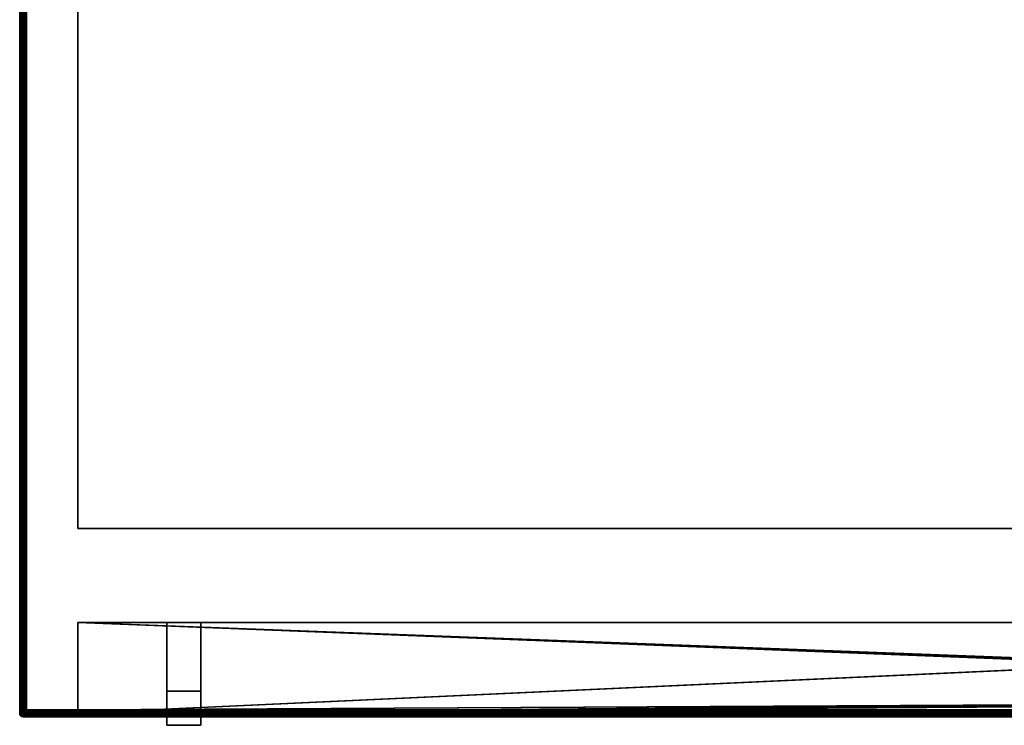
# Model space of a CAD drawing. Header units: millimetres. Extents: x -16 to 1200, y -425 to 10.
# Tile 1 of 6: x 0 to 288, y -402 to -196. Entities that reach past the tile are written whole.
import ezdxf

# ---------------------------------------------------------------- set-up
doc = ezdxf.new("R2010")
doc.units = ezdxf.units.MM
doc.header["$MEASUREMENT"] = 0
for name, color, linetype, lineweight in [('0 Misc', 7, 'Continuous', 35), ('10 Raster Images', 7, 'Continuous', 35), ('5 Hatches', 7, 'Continuous', 35)]:
    doc.layers.add(name, color=color, linetype=linetype, lineweight=lineweight)

msp = doc.modelspace()

# ---------------------------------------------------------------- linework, layer by layer
at = {"layer": '0 Misc', "color": 160, "linetype": 'Continuous', "lineweight": 25}
for p, q in [((0, -399, 824.5), (0, -1, 824.5)), ((0, -1, 844.5), (0, -399, 844.5)), ((1, -399, 845.5), (1, -1, 845.5)), ((1, -2, 823.5), (1, -398, 823.5)), ((1, -398, 101), (1, -2, 101)), ((2, -2, 100), (2, -398, 100)), ((17, -345, 116), (17, -20.5, 116)), ((17, -345, 823.5), (17, -20.5, 823.5)), ((17, -345, 116), (1183, -345, 116)), ((17, -345, 823.5), (17, -345, 116)), ((1183, -345, 823.5), (17, -345, 823.5)), ((17, -372.5, 823.5), (591, -372.5, 823.5)), ((17, -399, 823.5), (17, -372.5, 823.5)), ((17, -372.5, 116), (17, -372.5, 823.5)), ((17, -398, 116), (17, -372.5, 116)), ((591, -372.5, 116), (17, -372.5, 116)), ((17, -399, 823.5), (591, -372.5, 823.5)), ((17, -372.5, 823.5), (17, -398.99, 115.16)), ((17, -372.5, 823.5), (17, -398.89, 115.45)), ((17, -372.5, 823.5), (17, -398.71, 115.71)), ((17, -372.5, 823.5), (17, -398.45, 115.89)), ((17, -372.5, 823.5), (17, -398.16, 115.99)), ((17, -372.5, 823.5), (17, -398, 116)), ((17, -372.5, 116), (591, -372.5, 823.5)), ((17, -372.5, 116), (53, -372.5, 236.5)), ((17, -372.5, 823.5), (43, -372.5, 236.5)), ((43, -372.5, 236.5), (17, -372.5, 116)), ((17, -372.5, 823.5), (43, -372.5, 246.5)), ((17, -372.5, 823.5), (43, -372.5, 364.5)), ((17, -372.5, 823.5), (43, -372.5, 374.5)), ((17, -372.5, 116), (592, -395, 116)), ((17, -372.5, 116), (591.84, -394.99, 116)), ((17, -372.5, 116), (591.55, -394.89, 116)), ((17, -372.5, 116), (591.29, -394.71, 116)), ((17, -372.5, 116), (591.11, -394.45, 116)), ((17, -372.5, 116), (591.01, -394.16, 116)), ((17, -372.5, 116), (591, -394, 116)), ((53, -372.5, 364.5), (43, -372.5, 364.5)), ((43, -372.5, 374.5), (53, -372.5, 374.5)), ((43, -372.5, 364.5), (43, -372.5, 374.5)), ((43, -372.5, 246.5), (53, -372.5, 246.5)), ((43, -372.5, 236.5), (43, -372.5, 246.5)), ((53, -372.5, 236.5), (43, -372.5, 236.5)), ((43, -372.5, 246.5), (43, -392.5, 246.5)), ((43, -392.5, 364.5), (43, -372.5, 364.5)), ((43, -372.5, 374.5), (43, -402.5, 374.5)), ((43, -402.5, 236.5), (43, -372.5, 236.5)), ((43, -372.5, 246.5), (591, -372.5, 823.5)), ((43, -372.5, 246.5), (53, -372.5, 364.5)), ((43, -372.5, 374.5), (591, -372.5, 823.5)), ((43, -372.5, 364.5), (43, -372.5, 246.5)), ((43, -392.5, 364.5), (43, -372.5, 374.5)), ((43, -372.5, 236.5), (43, -392.5, 246.5)), ((53, -372.5, 374.5), (53, -372.5, 364.5)), ((53, -372.5, 246.5), (53, -372.5, 236.5)), ((53, -402.5, 236.5), (53, -372.5, 236.5)), ((53, -372.5, 374.5), (53, -402.5, 374.5)), ((53, -392.5, 364.5), (53, -372.5, 364.5)), ((53, -372.5, 246.5), (53, -392.5, 246.5)), ((53, -372.5, 236.5), (591, -372.5, 823.5)), ((53, -372.5, 246.5), (591, -372.5, 823.5)), ((53, -372.5, 364.5), (591, -372.5, 823.5)), ((53, -372.5, 374.5), (591, -372.5, 823.5)), ((53, -392.5, 246.5), (53, -372.5, 236.5)), ((53, -372.5, 374.5), (53, -392.5, 364.5)), ((17, -399, 823.5), (591, -394, 823.5)), ((17, -399, 823.5), (591.01, -394.16, 823.5)), ((17, -399, 823.5), (591.11, -394.45, 823.5)), ((43, -392.5, 246.5), (43, -392.5, 364.5)), ((43, -392.5, 246.5), (53, -392.5, 246.5)), ((43, -392.5, 364.5), (53, -392.5, 364.5)), ((43, -402.5, 236.5), (43, -392.5, 364.5)), ((43, -392.5, 364.5), (43, -402.5, 374.5)), ((43, -392.5, 246.5), (43, -402.5, 236.5)), ((53, -392.5, 246.5), (53, -392.5, 364.5)), ((53, -402.5, 236.5), (53, -392.5, 246.5)), ((53, -392.5, 364.5), (53, -402.5, 374.5)), ((53, -392.5, 364.5), (53, -402.5, 236.5)), ((17, -399, 823.5), (591.29, -394.71, 823.5)), ((17, -399, 823.5), (591.55, -394.89, 823.5)), ((17, -399, 823.5), (591.84, -394.99, 823.5)), ((17, -399, 823.5), (592, -395, 823.5)), ((592, -395, 116), (17, -398, 116)), ((0, -399, 844.5), (0, -399, 824.5)), ((1, -398, 823.5), (1, -398, 101)), ((1199, -399, 845.5), (1, -399, 845.5)), ((1199, -400, 824.5), (1, -400, 824.5)), ((1, -400, 824.5), (1, -400, 844.5)), ((1, -400, 844.5), (1199, -400, 844.5)), ((2, -398, 100), (1198, -398, 100)), ((2, -399, 823.5), (17, -399, 823.5)), ((1198, -399, 101), (2, -399, 101)), ((2, -399, 101), (2, -399, 823.5)), ((2, -399, 101), (1184, -399, 115)), ((2, -399, 823.5), (17, -399, 115)), ((17, -399, 115), (2, -399, 101)), ((1183, -398, 116), (17, -398, 116)), ((17, -399, 823.5), (17, -398.99, 115.16)), ((17, -399, 823.5), (1184, -399, 823.5)), ((17, -399, 823.5), (17, -399, 115)), ((17, -399, 115), (1184, -399, 115)), ((43, -402.5, 374.5), (43, -402.5, 236.5)), ((43, -402.5, 374.5), (53, -402.5, 374.5)), ((43, -402.5, 236.5), (53, -402.5, 236.5)), ((53, -402.5, 374.5), (53, -402.5, 236.5))]:
    msp.add_line(p, q, dxfattribs=at).dxf.unprotected_set("ltscale", 0)
at = {"layer": '0 Misc', "color": 160, "linetype": 'Continuous', "lineweight": 25, "extrusion": (0, 1, 0)}
for centre, start, end in [((-1, 844.5, -399), 0, 90), ((-1, 824.5, -399), 270, 0), ((-2, 101, -398), 270, 0)]:
    msp.add_arc(centre, 1, start, end, dxfattribs=at).dxf.unprotected_set("ltscale", 0)
at = {"layer": '0 Misc', "color": 160, "linetype": 'Continuous', "lineweight": 25, "extrusion": (0, 0, -1)}
msp.add_arc((-1, -399, -844.5), 1, 270, 0, dxfattribs=at).dxf.unprotected_set("ltscale", 0)
at = {"layer": '0 Misc', "color": 160, "linetype": 'Continuous', "lineweight": 25}
for centre in [(1, -399, 824.5), (2, -398, 101)]:
    msp.add_arc(centre, 1, 180, 270, dxfattribs=at).dxf.unprotected_set("ltscale", 0)
at = {"layer": '0 Misc', "color": 160, "linetype": 'Continuous', "lineweight": 25, "extrusion": (-0.654654, 0.755929, 0)}
msp.add_arc((260.45, 824.5, -302.27), 1.41, 246.6308, 270, dxfattribs=at).dxf.unprotected_set("ltscale", 0)
at = {"layer": '0 Misc', "color": 160, "linetype": 'Continuous', "lineweight": 25, "extrusion": (1, 0, 0)}
for centre, start, end in [((-399, 844.5, 1), 90, 180), ((-399, 824.5, 1), 180, 270), ((-398, 101, 2), 180, 270), ((-398, 115, 17), 90, 180)]:
    msp.add_arc(centre, 1, start, end, dxfattribs=at).dxf.unprotected_set("ltscale", 0)
at = {"layer": '0 Misc', "color": 7, "lineweight": 25}
for points, invisible_edges in [([(0, -1, 824.5), (0.08, -399, 824.12), (0, -399, 824.5)], 1), ([(0, -1, 824.5), (0.08, -1, 824.12), (0.08, -399, 824.12)], 12), ([(0, -1, 844.5), (0.08, -399, 844.88), (0.08, -1, 844.88)], 1), ([(0, -1, 844.5), (0, -399, 844.5), (0.08, -399, 844.88)], 12), ([(0, -399, 824.5), (0, -1, 844.5), (0, -1, 824.5)], 1), ([(0, -399, 824.5), (0, -399, 844.5), (0, -1, 844.5)], 12), ([(0.08, -1, 824.12), (0.29, -399, 823.79), (0.08, -399, 824.12)], 1), ([(0.08, -1, 824.12), (0.29, -1, 823.79), (0.29, -399, 823.79)], 12), ([(0.29, -399, 845.21), (0.08, -1, 844.88), (0.08, -399, 844.88)], 1), ([(0.29, -399, 845.21), (0.29, -1, 845.21), (0.08, -1, 844.88)], 12), ([(0.29, -1, 823.79), (0.62, -399, 823.58), (0.29, -399, 823.79)], 1), ([(0.29, -1, 823.79), (0.62, -1, 823.58), (0.62, -399, 823.58)], 12), ([(0.62, -399, 845.42), (0.29, -1, 845.21), (0.29, -399, 845.21)], 1), ([(0.62, -399, 845.42), (0.62, -1, 845.42), (0.29, -1, 845.21)], 12), ([(0.62, -399, 823.58), (0.62, -1, 823.58), (1, -2, 823.5)], 1), ([(1, -399, 845.5), (0.62, -1, 845.42), (0.62, -399, 845.42)], 1), ([(1, -399, 845.5), (1, -1, 845.5), (0.62, -1, 845.42)], 12), ([(0.62, -399, 823.58), (1, -2, 823.5), (1, -398, 823.5)], 1), ([(1, -399, 845.5), (1199, -1, 845.5), (1, -1, 845.5)], 1), ([(1, -399, 845.5), (1199, -399, 845.5), (1199, -1, 845.5)], 12), ([(1, -398, 101), (1.08, -2, 100.62), (1.08, -398, 100.62)], 1), ([(1, -398, 101), (1, -2, 101), (1.08, -2, 100.62)], 12), ([(1.29, -2, 100.29), (1.08, -398, 100.62), (1.08, -2, 100.62)], 1), ([(1.29, -2, 100.29), (1.29, -398, 100.29), (1.08, -398, 100.62)], 12), ([(1.62, -2, 100.08), (1.29, -398, 100.29), (1.29, -2, 100.29)], 1), ([(1.62, -2, 100.08), (1.62, -398, 100.08), (1.29, -398, 100.29)], 12), ([(2, -2, 100), (1.62, -398, 100.08), (1.62, -2, 100.08)], 1), ([(2, -2, 100), (2, -398, 100), (1.62, -398, 100.08)], 12), ([(2, -2, 100), (1198, -398, 100), (2, -398, 100)], 1), ([(2, -2, 100), (1198, -2, 100), (1198, -398, 100)], 12), ([(1183, -345, 116), (17, -20.5, 116), (17, -345, 116)], 1), ([(1183, -345, 116), (1183, -20.5, 116), (17, -20.5, 116)], 12), ([(17, -345, 116), (17, -20.5, 823.5), (17, -345, 823.5)], 1), ([(17, -345, 116), (17, -20.5, 116), (17, -20.5, 823.5)], 12), ([(17, -345, 823.5), (1183, -20.5, 823.5), (1183, -345, 823.5)], 1), ([(17, -345, 823.5), (17, -20.5, 823.5), (1183, -20.5, 823.5)], 12), ([(17, -345, 823.5), (1183, -345, 116), (17, -345, 116)], 1), ([(17, -345, 823.5), (1183, -345, 823.5), (1183, -345, 116)], 12), ([(43, -392.5, 364.5), (53, -392.5, 246.5), (43, -392.5, 246.5)], 1), ([(43, -392.5, 364.5), (53, -392.5, 364.5), (53, -392.5, 246.5)], 12), ([(0, -399, 844.5), (0.08, -399.38, 824.5), (0.08, -399.38, 844.5)], 1), ([(0, -399, 844.5), (0, -399, 824.5), (0.08, -399.38, 824.5)], 12), ([(0.1, -399.21, 844.87), (0.02, -399.05, 844.68), (0.02, -399.18, 844.55)], 12), ([(0.1, -399.37, 824.29), (0.02, -399.05, 824.32), (0.1, -399.21, 824.13)], 1), ([(0.1, -399.37, 824.29), (0.02, -399.18, 824.45), (0.02, -399.05, 824.32)], 12), ([(0.1, -399.21, 844.87), (0.02, -399.18, 844.55), (0.1, -399.37, 844.71)], 1), ([(0.08, -399.38, 844.5), (0.29, -399.71, 824.5), (0.29, -399.71, 844.5)], 1), ([(0.08, -399.38, 844.5), (0.08, -399.38, 824.5), (0.29, -399.71, 824.5)], 12), ([(0.1, -399.21, 844.87), (0.28, -399.13, 845.18), (0.13, -399.01, 845)], 1), ([(0.24, -399.35, 823.96), (0.1, -399.21, 824.13), (0.13, -399.01, 824)], 12), ([(0.1, -399.21, 844.87), (0.24, -399.35, 845.04), (0.28, -399.13, 845.18)], 12), ([(0.24, -399.35, 845.04), (0.1, -399.21, 844.87), (0.1, -399.37, 844.71)], 12), ([(0.24, -399.54, 824.15), (0.1, -399.21, 824.13), (0.24, -399.35, 823.96)], 1), ([(0.24, -399.54, 824.15), (0.1, -399.37, 824.29), (0.1, -399.21, 824.13)], 12), ([(0.24, -399.35, 845.04), (0.1, -399.37, 844.71), (0.24, -399.54, 844.85)], 1), ([(0.24, -399.54, 844.85), (0.1, -399.37, 844.71), (0.13, -399.5, 844.51)], 12), ([(0.1, -399.37, 824.29), (0.28, -399.68, 824.37), (0.13, -399.5, 824.49)], 1), ([(0.1, -399.37, 824.29), (0.24, -399.54, 824.15), (0.28, -399.68, 824.37)], 12), ([(0.24, -399.35, 823.96), (0.13, -399.01, 824), (0.28, -399.13, 823.82)], 1), ([(0.24, -399.54, 844.85), (0.13, -399.5, 844.51), (0.28, -399.68, 844.63)], 1), ([(0.24, -399.35, 845.04), (0.47, -399.25, 845.31), (0.28, -399.13, 845.18)], 1), ([(0.43, -399.48, 823.83), (0.24, -399.35, 823.96), (0.28, -399.13, 823.82)], 12), ([(0.24, -399.35, 845.04), (0.43, -399.48, 845.17), (0.47, -399.25, 845.31)], 12), ([(0.43, -399.48, 845.17), (0.24, -399.35, 845.04), (0.24, -399.54, 844.85)], 12), ([(0.43, -399.67, 824.02), (0.24, -399.35, 823.96), (0.43, -399.48, 823.83)], 1), ([(0.43, -399.67, 824.02), (0.24, -399.54, 824.15), (0.24, -399.35, 823.96)], 12), ([(0.43, -399.48, 845.17), (0.24, -399.54, 844.85), (0.43, -399.67, 844.98)], 1), ([(0.43, -399.67, 844.98), (0.24, -399.54, 844.85), (0.28, -399.68, 844.63)], 12), ([(0.24, -399.54, 824.15), (0.47, -399.81, 824.25), (0.28, -399.68, 824.37)], 1), ([(0.24, -399.54, 824.15), (0.43, -399.67, 824.02), (0.47, -399.81, 824.25)], 12), ([(0.43, -399.48, 823.83), (0.28, -399.13, 823.82), (0.47, -399.25, 823.69)], 1), ([(0.43, -399.67, 844.98), (0.28, -399.68, 844.63), (0.47, -399.81, 844.75)], 1), ([(0.29, -399.71, 844.5), (0.62, -399.92, 824.5), (0.62, -399.92, 844.5)], 1), ([(0.29, -399.71, 844.5), (0.29, -399.71, 824.5), (0.62, -399.92, 824.5)], 12), ([(0.7, -399.35, 845.39), (0.47, -399.25, 845.31), (0.43, -399.48, 845.17)], 12), ([(0.47, -399.25, 823.69), (0.66, -399.57, 823.75), (0.43, -399.48, 823.83)], 1), ([(0.7, -399.35, 845.39), (0.43, -399.48, 845.17), (0.66, -399.57, 845.25)], 1), ([(0.66, -399.57, 845.25), (0.43, -399.48, 845.17), (0.43, -399.67, 844.98)], 12), ([(0.66, -399.75, 823.93), (0.43, -399.48, 823.83), (0.66, -399.57, 823.75)], 1), ([(0.66, -399.75, 823.93), (0.43, -399.67, 824.02), (0.43, -399.48, 823.83)], 12), ([(0.66, -399.57, 845.25), (0.43, -399.67, 844.98), (0.66, -399.75, 845.07)], 1), ([(0.47, -399.81, 844.75), (0.66, -399.75, 845.07), (0.43, -399.67, 844.98)], 1), ([(0.7, -399.89, 824.16), (0.43, -399.67, 824.02), (0.66, -399.75, 823.93)], 1), ([(0.7, -399.89, 824.16), (0.47, -399.81, 824.25), (0.43, -399.67, 824.02)], 12), ([(0.47, -399.25, 845.31), (0.78, -399.11, 845.47), (0.55, -399, 845.39)], 1), ([(0.7, -399.35, 823.61), (0.47, -399.25, 823.69), (0.55, -399, 823.61)], 12), ([(0.47, -399.25, 845.31), (0.7, -399.35, 845.39), (0.78, -399.11, 845.47)], 12), ([(0.47, -399.25, 823.69), (0.7, -399.35, 823.61), (0.66, -399.57, 823.75)], 12), ([(0.47, -399.81, 844.75), (0.7, -399.89, 844.84), (0.66, -399.75, 845.07)], 12), ([(0.7, -399.89, 844.84), (0.47, -399.81, 844.75), (0.55, -399.89, 844.5)], 12), ([(0.47, -399.81, 824.25), (0.78, -399.97, 824.39), (0.55, -399.89, 824.5)], 1), ([(0.47, -399.81, 824.25), (0.7, -399.89, 824.16), (0.78, -399.97, 824.39)], 12), ([(0.7, -399.35, 823.61), (0.55, -399, 823.61), (0.78, -399.11, 823.53)], 1), ([(0.7, -399.89, 844.84), (0.55, -399.89, 844.5), (0.78, -399.97, 844.61)], 1), ([(1, -400, 824.5), (0.62, -399.92, 844.5), (0.62, -399.92, 824.5)], 1), ([(1, -400, 824.5), (1, -400, 844.5), (0.62, -399.92, 844.5)], 12), ([(0.95, -399.42, 845.41), (0.7, -399.35, 845.39), (0.66, -399.57, 845.25)], 12), ([(0.91, -399.62, 823.72), (0.66, -399.57, 823.75), (0.7, -399.35, 823.61)], 12), ([(0.95, -399.42, 845.41), (0.66, -399.57, 845.25), (0.91, -399.62, 845.28)], 1), ([(0.91, -399.62, 845.28), (0.66, -399.57, 845.25), (0.66, -399.75, 845.07)], 12), ([(0.91, -399.78, 823.88), (0.66, -399.57, 823.75), (0.91, -399.62, 823.72)], 1), ([(0.91, -399.78, 823.88), (0.66, -399.75, 823.93), (0.66, -399.57, 823.75)], 12), ([(0.91, -399.62, 845.28), (0.66, -399.75, 845.07), (0.91, -399.78, 845.12)], 1), ([(0.91, -399.78, 845.12), (0.66, -399.75, 845.07), (0.7, -399.89, 844.84)], 12), ([(0.95, -399.91, 824.08), (0.66, -399.75, 823.93), (0.91, -399.78, 823.88)], 1), ([(0.95, -399.91, 824.08), (0.7, -399.89, 824.16), (0.66, -399.75, 823.93)], 12), ([(0.91, -399.62, 823.72), (0.7, -399.35, 823.61), (0.95, -399.42, 823.59)], 1), ([(0.91, -399.78, 845.12), (0.7, -399.89, 844.84), (0.95, -399.91, 844.92)], 1), ([(1, -399.38, 823.58), (1198, -399, 823.5), (1199, -399.38, 823.58)], 12), ([(1, -399.38, 823.58), (1184, -399, 823.5), (1198, -399, 823.5)], 12), ([(1, -399.38, 823.58), (2, -399, 823.5), (17, -399, 823.5)], 12), ([(1, -399.38, 823.58), (1, -399, 823.5), (2, -399, 823.5)], 12), ([(1199, -399, 845.5), (1, -399.38, 845.42), (1199, -399.38, 845.42)], 1), ([(1199, -399, 845.5), (1, -399, 845.5), (1, -399.38, 845.42)], 12), ([(1, -399.71, 823.79), (1199, -399.38, 823.58), (1199, -399.71, 823.79)], 1), ([(1, -399.71, 823.79), (1, -399.38, 823.58), (1199, -399.38, 823.58)], 12), ([(1199, -399.38, 845.42), (1, -399.71, 845.21), (1199, -399.71, 845.21)], 1), ([(1199, -399.38, 845.42), (1, -399.38, 845.42), (1, -399.71, 845.21)], 12), ([(1, -399.92, 824.12), (1199, -399.71, 823.79), (1199, -399.92, 824.12)], 1), ([(1, -399.92, 824.12), (1, -399.71, 823.79), (1199, -399.71, 823.79)], 12), ([(1199, -399.71, 845.21), (1, -399.92, 844.88), (1199, -399.92, 844.88)], 1), ([(1199, -399.71, 845.21), (1, -399.71, 845.21), (1, -399.92, 844.88)], 12), ([(1, -400, 824.5), (1199, -399.92, 824.12), (1199, -400, 824.5)], 1), ([(1, -400, 824.5), (1, -399.92, 824.12), (1199, -399.92, 824.12)], 12), ([(1, -400, 844.5), (1199, -399.92, 844.88), (1, -399.92, 844.88)], 1), ([(1, -400, 844.5), (1199, -400, 844.5), (1199, -399.92, 844.88)], 12), ([(1199, -400, 824.5), (1, -400, 844.5), (1, -400, 824.5)], 1), ([(1199, -400, 824.5), (1199, -400, 844.5), (1, -400, 844.5)], 12), ([(1.19, -398.25, 100.47), (1.03, -398.11, 100.78), (1.11, -398, 100.55)], 1), ([(1.19, -398.25, 100.47), (1.11, -398.35, 100.7), (1.03, -398.11, 100.78)], 12), ([(1.09, -398.42, 100.95), (1.11, -398.35, 100.7), (1.25, -398.57, 100.66)], 12), ([(1.09, -398.42, 100.95), (1.25, -398.57, 100.66), (1.22, -398.62, 100.91)], 1), ([(1.19, -398.25, 100.47), (1.25, -398.57, 100.66), (1.11, -398.35, 100.7)], 1), ([(1.46, -398.35, 100.24), (1.19, -398.25, 100.47), (1.32, -398.13, 100.28)], 1), ([(1.19, -398.25, 100.47), (1.33, -398.48, 100.43), (1.25, -398.57, 100.66)], 12), ([(1.46, -398.35, 100.24), (1.33, -398.48, 100.43), (1.19, -398.25, 100.47)], 12), ([(1.43, -398.75, 100.66), (1.22, -398.62, 100.91), (1.25, -398.57, 100.66)], 1), ([(1.43, -398.75, 100.66), (1.38, -398.78, 100.91), (1.22, -398.62, 100.91)], 12), ([(1.43, -398.75, 100.66), (1.25, -398.57, 100.66), (1.33, -398.48, 100.43)], 12), ([(1.63, -398.21, 100.1), (1.32, -398.13, 100.28), (1.5, -398.01, 100.13)], 1), ([(1.63, -398.21, 100.1), (1.46, -398.35, 100.24), (1.32, -398.13, 100.28)], 12), ([(1.46, -398.35, 100.24), (1.52, -398.67, 100.43), (1.33, -398.48, 100.43)], 1), ([(1.43, -398.75, 100.66), (1.33, -398.48, 100.43), (1.52, -398.67, 100.43)], 1), ([(1.38, -398.78, 100.91), (1.43, -398.75, 100.66), (1.65, -398.89, 100.7)], 12), ([(1.38, -398.78, 100.91), (1.65, -398.89, 100.7), (1.58, -398.91, 100.95)], 1), ([(1.75, -398.81, 100.47), (1.43, -398.75, 100.66), (1.52, -398.67, 100.43)], 1), ([(1.75, -398.81, 100.47), (1.65, -398.89, 100.7), (1.43, -398.75, 100.66)], 12), ([(1.63, -398.21, 100.1), (1.65, -398.54, 100.24), (1.46, -398.35, 100.24)], 1), ([(1.46, -398.35, 100.24), (1.65, -398.54, 100.24), (1.52, -398.67, 100.43)], 12), ([(1.87, -398.68, 100.28), (1.52, -398.67, 100.43), (1.65, -398.54, 100.24)], 1), ([(1.87, -398.68, 100.28), (1.75, -398.81, 100.47), (1.52, -398.67, 100.43)], 12), ([(1.63, -398.21, 100.1), (1.82, -398.05, 100.02), (1.95, -398.18, 100.02)], 12), ([(1.63, -398.21, 100.1), (1.95, -398.18, 100.02), (1.79, -398.37, 100.1)], 1), ([(1.63, -398.21, 100.1), (1.79, -398.37, 100.1), (1.65, -398.54, 100.24)], 12), ([(1.99, -398.5, 100.13), (1.65, -398.54, 100.24), (1.79, -398.37, 100.1)], 1), ([(1.99, -398.5, 100.13), (1.87, -398.68, 100.28), (1.65, -398.54, 100.24)], 12), ([(1.65, -398.89, 100.7), (1.75, -398.81, 100.47), (2, -398.89, 100.55)], 12), ([(1.65, -398.89, 100.7), (2, -398.89, 100.55), (1.89, -398.97, 100.78)], 1), ([(2, -398, 100), (1198, -398.38, 100.08), (2, -398.38, 100.08)], 1), ([(2, -398, 100), (1198, -398, 100), (1198, -398.38, 100.08)], 12), ([(1198, -398.71, 100.29), (2, -398.38, 100.08), (1198, -398.38, 100.08)], 1), ([(1198, -398.71, 100.29), (2, -398.71, 100.29), (2, -398.38, 100.08)], 12), ([(1198, -398.92, 100.62), (2, -398.71, 100.29), (1198, -398.71, 100.29)], 1), ([(1198, -398.92, 100.62), (2, -398.92, 100.62), (2, -398.71, 100.29)], 12), ([(1198, -399, 101), (2, -398.92, 100.62), (1198, -398.92, 100.62)], 1), ([(1198, -399, 101), (2, -399, 101), (2, -398.92, 100.62)], 12), ([(1183.29, -398.71, 115.71), (17, -398.92, 115.38), (1183.62, -398.92, 115.38)], 2), ([(1183.29, -398.71, 115.71), (17, -398.71, 115.71), (17, -398.92, 115.38)], 12), ([(17, -399, 115), (1183.62, -398.92, 115.38), (17, -398.92, 115.38)], 1), ([(17, -399, 115), (1184, -399, 115), (1183.62, -398.92, 115.38)], 1)]:
    msp.add_3dface(points, dxfattribs=dict(at, invisible_edges=invisible_edges))
for points in [[(591, -372.5, 823.5), (17, -399, 823.5), (17, -372.5, 823.5)], [(17, -399, 823.5), (591, -372.5, 823.5), (591, -394, 823.5)], [(17, -399, 823.5), (17, -398.99, 115.16), (17, -372.5, 823.5)], [(17, -372.5, 823.5), (17, -398.99, 115.16), (17, -398.89, 115.45)], [(17, -372.5, 823.5), (17, -398.89, 115.45), (17, -398.71, 115.71)], [(17, -372.5, 823.5), (17, -398.71, 115.71), (17, -398.45, 115.89)], [(17, -372.5, 823.5), (17, -398.45, 115.89), (17, -398.16, 115.99)], [(17, -372.5, 823.5), (17, -398.16, 115.99), (17, -398, 116)], [(17, -372.5, 823.5), (17, -398, 116), (17, -372.5, 116)], [(17, -398, 116), (592, -395, 116), (17, -372.5, 116)], [(17, -372.5, 116), (592, -395, 116), (591.84, -394.99, 116)], [(17, -372.5, 116), (591.84, -394.99, 116), (591.55, -394.89, 116)], [(17, -372.5, 116), (591.55, -394.89, 116), (591.29, -394.71, 116)], [(17, -372.5, 116), (591.29, -394.71, 116), (591.11, -394.45, 116)], [(17, -372.5, 116), (591.11, -394.45, 116), (591.01, -394.16, 116)], [(17, -372.5, 116), (591.01, -394.16, 116), (591, -394, 116)], [(591, -372.5, 116), (17, -372.5, 116), (591, -394, 116)], [(17, -399, 823.5), (591, -394, 823.5), (591.01, -394.16, 823.5)], [(17, -399, 823.5), (591.01, -394.16, 823.5), (591.11, -394.45, 823.5)], [(17, -399, 823.5), (591.11, -394.45, 823.5), (591.29, -394.71, 823.5)], [(17, -399, 823.5), (591.29, -394.71, 823.5), (591.55, -394.89, 823.5)], [(17, -399, 823.5), (591.55, -394.89, 823.5), (591.84, -394.99, 823.5)], [(17, -399, 823.5), (591.84, -394.99, 823.5), (592, -395, 823.5)], [(17, -399, 823.5), (592, -395, 823.5), (1184, -399, 823.5)], [(592, -395, 116), (17, -398, 116), (1183, -398, 116)], [(0.02, -399.05, 844.68), (0.08, -399, 844.88), (0, -399, 844.5)], [(0.02, -399.18, 844.55), (0.02, -399.05, 844.68), (0, -399, 844.5)], [(0.02, -399.18, 844.55), (0, -399, 844.5), (0.08, -399.38, 844.5)], [(0.02, -399.18, 824.45), (0.08, -399.38, 824.5), (0, -399, 824.5)], [(0.02, -399.05, 824.32), (0.02, -399.18, 824.45), (0, -399, 824.5)], [(0.02, -399.05, 824.32), (0, -399, 824.5), (0.08, -399, 824.12)], [(0.1, -399.21, 844.87), (0.08, -399, 844.88), (0.02, -399.05, 844.68)], [(0.08, -399, 824.12), (0.1, -399.21, 824.13), (0.02, -399.05, 824.32)], [(0.08, -399.38, 844.5), (0.1, -399.37, 844.71), (0.02, -399.18, 844.55)], [(0.1, -399.37, 824.29), (0.08, -399.38, 824.5), (0.02, -399.18, 824.45)], [(0.08, -399, 844.88), (0.13, -399.01, 845), (0.29, -399, 845.21)], [(0.08, -399, 844.88), (0.1, -399.21, 844.87), (0.13, -399.01, 845)], [(0.29, -399, 823.79), (0.13, -399.01, 824), (0.08, -399, 824.12)], [(0.1, -399.21, 824.13), (0.08, -399, 824.12), (0.13, -399.01, 824)], [(0.1, -399.37, 844.71), (0.08, -399.38, 844.5), (0.13, -399.5, 844.51)], [(0.08, -399.38, 824.5), (0.1, -399.37, 824.29), (0.13, -399.5, 824.49)], [(0.29, -399.71, 844.5), (0.13, -399.5, 844.51), (0.08, -399.38, 844.5)], [(0.08, -399.38, 824.5), (0.13, -399.5, 824.49), (0.29, -399.71, 824.5)], [(0.29, -399, 845.21), (0.13, -399.01, 845), (0.28, -399.13, 845.18)], [(0.29, -399, 823.79), (0.28, -399.13, 823.82), (0.13, -399.01, 824)], [(0.29, -399.71, 844.5), (0.28, -399.68, 844.63), (0.13, -399.5, 844.51)], [(0.29, -399.71, 824.5), (0.13, -399.5, 824.49), (0.28, -399.68, 824.37)], [(0.29, -399, 845.21), (0.28, -399.13, 845.18), (0.47, -399.25, 845.31)], [(0.47, -399.25, 823.69), (0.28, -399.13, 823.82), (0.29, -399, 823.79)], [(0.47, -399.81, 844.75), (0.28, -399.68, 844.63), (0.29, -399.71, 844.5)], [(0.29, -399.71, 824.5), (0.28, -399.68, 824.37), (0.47, -399.81, 824.25)], [(0.29, -399, 845.21), (0.55, -399, 845.39), (0.62, -399, 845.42)], [(0.29, -399, 845.21), (0.47, -399.25, 845.31), (0.55, -399, 845.39)], [(0.29, -399, 823.79), (0.55, -399, 823.61), (0.47, -399.25, 823.69)], [(0.29, -399, 823.79), (0.62, -399, 823.58), (0.55, -399, 823.61)], [(0.29, -399.71, 844.5), (0.55, -399.89, 844.5), (0.47, -399.81, 844.75)], [(0.29, -399.71, 844.5), (0.62, -399.92, 844.5), (0.55, -399.89, 844.5)], [(0.29, -399.71, 824.5), (0.55, -399.89, 824.5), (0.62, -399.92, 824.5)], [(0.29, -399.71, 824.5), (0.47, -399.81, 824.25), (0.55, -399.89, 824.5)], [(0.62, -399, 845.42), (0.55, -399, 845.39), (0.78, -399.11, 845.47)], [(0.55, -399, 823.61), (0.62, -399, 823.58), (0.78, -399.11, 823.53)], [(0.55, -399.89, 844.5), (0.62, -399.92, 844.5), (0.78, -399.97, 844.61)], [(0.62, -399.92, 824.5), (0.55, -399.89, 824.5), (0.78, -399.97, 824.39)], [(1, -398, 823.5), (1, -399, 823.5), (0.62, -399, 823.58)], [(0.62, -399, 845.42), (0.78, -399.11, 845.47), (1, -399, 845.5)], [(0.78, -399.11, 823.53), (0.62, -399, 823.58), (1, -399, 823.5)], [(0.78, -399.97, 844.61), (0.62, -399.92, 844.5), (1, -400, 844.5)], [(0.62, -399.92, 824.5), (0.78, -399.97, 824.39), (1, -400, 824.5)], [(0.78, -399.11, 845.47), (0.7, -399.35, 845.39), (0.95, -399.42, 845.41)], [(1, -399.38, 823.58), (0.7, -399.35, 823.61), (0.78, -399.11, 823.53)], [(0.7, -399.35, 823.61), (1, -399.38, 823.58), (0.95, -399.42, 823.59)], [(0.7, -399.89, 844.84), (1, -399.92, 844.88), (0.95, -399.91, 844.92)], [(1, -399.92, 844.88), (0.7, -399.89, 844.84), (0.78, -399.97, 844.61)], [(0.78, -399.97, 824.39), (0.7, -399.89, 824.16), (0.95, -399.91, 824.08)], [(0.95, -399.42, 845.41), (1, -399, 845.5), (0.78, -399.11, 845.47)], [(1, -399.38, 823.58), (0.78, -399.11, 823.53), (1, -399, 823.5)], [(0.95, -399.91, 824.08), (1, -400, 824.5), (0.78, -399.97, 824.39)], [(1, -399.92, 844.88), (0.78, -399.97, 844.61), (1, -400, 844.5)], [(1, -399.38, 845.42), (0.91, -399.62, 845.28), (1, -399.71, 845.21)], [(0.95, -399.42, 845.41), (0.91, -399.62, 845.28), (1, -399.38, 845.42)], [(0.95, -399.42, 823.59), (1, -399.71, 823.79), (0.91, -399.62, 823.72)], [(0.91, -399.62, 845.28), (0.91, -399.78, 845.12), (1, -399.71, 845.21)], [(0.91, -399.78, 823.88), (0.91, -399.62, 823.72), (1, -399.71, 823.79)], [(0.95, -399.91, 844.92), (1, -399.71, 845.21), (0.91, -399.78, 845.12)], [(1, -399.92, 824.12), (0.91, -399.78, 823.88), (1, -399.71, 823.79)], [(0.95, -399.91, 824.08), (0.91, -399.78, 823.88), (1, -399.92, 824.12)], [(1, -399, 845.5), (0.95, -399.42, 845.41), (1, -399.38, 845.42)], [(0.95, -399.42, 823.59), (1, -399.38, 823.58), (1, -399.71, 823.79)], [(0.95, -399.91, 844.92), (1, -399.92, 844.88), (1, -399.71, 845.21)], [(1, -400, 824.5), (0.95, -399.91, 824.08), (1, -399.92, 824.12)], [(1.02, -398.19, 823.5), (1, -399, 823.5), (1, -398, 823.5)], [(1, -398, 101), (1.08, -398.38, 101), (1.02, -398.19, 823.5)], [(1, -398, 823.5), (1, -398, 101), (1.02, -398.19, 823.5)], [(1, -398, 101), (1.03, -398.11, 100.78), (1.08, -398.38, 101)], [(1, -398, 101), (1.08, -398, 100.62), (1.03, -398.11, 100.78)], [(1.02, -398.19, 823.5), (1.08, -398.38, 823.5), (1, -399, 823.5)], [(1, -399, 823.5), (1.08, -398.38, 823.5), (1.15, -398.85, 823.51)], [(1, -399, 823.5), (1.15, -398.85, 823.51), (1.62, -398.92, 823.5)], [(1, -399, 823.5), (1.62, -398.92, 823.5), (1.81, -398.98, 823.5)], [(1, -399, 823.5), (1.81, -398.98, 823.5), (2, -399, 823.5)], [(17, -399, 823.5), (1184, -399, 823.5), (1, -399.38, 823.58)], [(1.08, -398.38, 101), (1.08, -398.38, 823.5), (1.02, -398.19, 823.5)], [(1.03, -398.11, 100.78), (1.08, -398, 100.62), (1.11, -398, 100.55)], [(1.09, -398.42, 100.95), (1.03, -398.11, 100.78), (1.11, -398.35, 100.7)], [(1.03, -398.11, 100.78), (1.09, -398.42, 100.95), (1.08, -398.38, 101)], [(1.11, -398, 100.55), (1.08, -398, 100.62), (1.29, -398, 100.29)], [(1.15, -398.85, 823.51), (1.08, -398.38, 823.5), (1.17, -398.56, 823.51)], [(1.17, -398.56, 823.51), (1.08, -398.38, 823.5), (1.08, -398.38, 101)], [(1.17, -398.56, 823.51), (1.08, -398.38, 101), (1.29, -398.71, 101)], [(1.22, -398.62, 100.91), (1.08, -398.38, 101), (1.09, -398.42, 100.95)], [(1.22, -398.62, 100.91), (1.29, -398.71, 101), (1.08, -398.38, 101)], [(1.19, -398.25, 100.47), (1.11, -398, 100.55), (1.29, -398, 100.29)], [(1.29, -398.71, 823.54), (1.15, -398.85, 823.51), (1.17, -398.56, 823.51)], [(1.44, -398.83, 823.51), (1.15, -398.85, 823.51), (1.29, -398.71, 823.54)], [(1.62, -398.92, 823.5), (1.15, -398.85, 823.51), (1.44, -398.83, 823.51)], [(1.29, -398.71, 823.54), (1.17, -398.56, 823.51), (1.29, -398.71, 101)], [(1.19, -398.25, 100.47), (1.29, -398, 100.29), (1.32, -398.13, 100.28)], [(1.38, -398.78, 100.91), (1.29, -398.71, 101), (1.22, -398.62, 100.91)], [(1.5, -398.01, 100.13), (1.32, -398.13, 100.28), (1.29, -398, 100.29)], [(1.62, -398, 100.08), (1.5, -398.01, 100.13), (1.29, -398, 100.29)], [(1.29, -398.71, 101), (1.44, -398.83, 823.51), (1.29, -398.71, 823.54)], [(1.29, -398.71, 101), (1.62, -398.92, 101), (1.44, -398.83, 823.51)], [(1.58, -398.91, 100.95), (1.62, -398.92, 101), (1.29, -398.71, 101)], [(1.38, -398.78, 100.91), (1.58, -398.91, 100.95), (1.29, -398.71, 101)], [(1.44, -398.83, 823.51), (1.62, -398.92, 101), (1.62, -398.92, 823.5)], [(1.62, -398, 100.08), (1.63, -398.21, 100.1), (1.5, -398.01, 100.13)], [(1.58, -398.91, 100.95), (1.65, -398.89, 100.7), (1.62, -398.92, 101)], [(1.82, -398.05, 100.02), (1.63, -398.21, 100.1), (1.62, -398, 100.08)], [(1.62, -398, 100.08), (2, -398, 100), (1.82, -398.05, 100.02)], [(1.62, -398.92, 101), (1.65, -398.89, 100.7), (1.89, -398.97, 100.78)], [(1.62, -398.92, 823.5), (1.62, -398.92, 101), (1.81, -398.98, 823.5)], [(1.81, -398.98, 823.5), (1.62, -398.92, 101), (2, -399, 101)], [(1.62, -398.92, 101), (1.89, -398.97, 100.78), (2, -399, 101)], [(2, -398.71, 100.29), (1.75, -398.81, 100.47), (1.87, -398.68, 100.28)], [(1.75, -398.81, 100.47), (2, -398.71, 100.29), (2, -398.89, 100.55)], [(1.79, -398.37, 100.1), (1.95, -398.18, 100.02), (2, -398.38, 100.08)], [(1.79, -398.37, 100.1), (2, -398.38, 100.08), (1.99, -398.5, 100.13)], [(2, -399, 823.5), (1.81, -398.98, 823.5), (2, -399, 101)], [(1.82, -398.05, 100.02), (2, -398, 100), (1.95, -398.18, 100.02)], [(1.99, -398.5, 100.13), (2, -398.71, 100.29), (1.87, -398.68, 100.28)], [(2, -398.89, 100.55), (2, -398.92, 100.62), (1.89, -398.97, 100.78)], [(1.89, -398.97, 100.78), (2, -398.92, 100.62), (2, -399, 101)], [(1.95, -398.18, 100.02), (2, -398, 100), (2, -398.38, 100.08)], [(2, -398.71, 100.29), (1.99, -398.5, 100.13), (2, -398.38, 100.08)], [(2, -398.89, 100.55), (2, -398.71, 100.29), (2, -398.92, 100.62)], [(1198, -399, 101), (1184, -399, 115), (2, -399, 101)], [(2, -399, 101), (17, -399, 115), (2, -399, 823.5)], [(17, -399, 115), (2, -399, 101), (1184, -399, 115)], [(2, -399, 823.5), (17, -399, 115), (17, -399, 823.5)], [(1183.02, -398.2, 115.98), (1183, -398, 116), (17, -398, 116)], [(17, -398.38, 115.92), (1183.02, -398.2, 115.98), (17, -398, 116)], [(17, -398.38, 115.92), (1183.08, -398.38, 115.92), (1183.02, -398.2, 115.98)], [(1183.17, -398.56, 115.83), (1183.08, -398.38, 115.92), (17, -398.38, 115.92)], [(1183.17, -398.56, 115.83), (17, -398.38, 115.92), (17, -398.71, 115.71)], [(1183.29, -398.71, 115.71), (1183.17, -398.56, 115.83), (17, -398.71, 115.71)], [(17, -398.99, 115.16), (17, -399, 823.5), (17, -399, 115)]]:
    msp.add_3dface(points, dxfattribs=at)
at = {"layer": '0 Misc', "color": 98, "lineweight": 25}
for points, invisible_edges in [([(43, -392.5, 246.5), (53, -372.5, 246.5), (43, -372.5, 246.5)], 1), ([(43, -392.5, 246.5), (53, -392.5, 246.5), (53, -372.5, 246.5)], 12), ([(43, -372.5, 364.5), (53, -392.5, 364.5), (43, -392.5, 364.5)], 1), ([(43, -372.5, 364.5), (53, -372.5, 364.5), (53, -392.5, 364.5)], 12), ([(43, -402.5, 374.5), (53, -372.5, 374.5), (43, -372.5, 374.5)], 1), ([(43, -402.5, 374.5), (53, -402.5, 374.5), (53, -372.5, 374.5)], 12), ([(43, -372.5, 236.5), (53, -402.5, 236.5), (43, -402.5, 236.5)], 1), ([(43, -372.5, 236.5), (53, -372.5, 236.5), (53, -402.5, 236.5)], 12), ([(43, -402.5, 236.5), (53, -402.5, 374.5), (43, -402.5, 374.5)], 1), ([(43, -402.5, 236.5), (53, -402.5, 236.5), (53, -402.5, 374.5)], 12)]:
    msp.add_3dface(points, dxfattribs=dict(at, invisible_edges=invisible_edges))
for points in [[(43, -392.5, 364.5), (43, -402.5, 374.5), (43, -372.5, 374.5)], [(43, -392.5, 364.5), (43, -372.5, 374.5), (43, -372.5, 364.5)], [(43, -402.5, 236.5), (43, -392.5, 246.5), (43, -372.5, 236.5)], [(43, -372.5, 236.5), (43, -392.5, 246.5), (43, -372.5, 246.5)], [(53, -372.5, 236.5), (53, -392.5, 246.5), (53, -402.5, 236.5)], [(53, -392.5, 246.5), (53, -372.5, 236.5), (53, -372.5, 246.5)], [(53, -402.5, 374.5), (53, -392.5, 364.5), (53, -372.5, 374.5)], [(53, -372.5, 374.5), (53, -392.5, 364.5), (53, -372.5, 364.5)], [(43, -402.5, 374.5), (43, -392.5, 364.5), (43, -402.5, 236.5)], [(43, -392.5, 246.5), (43, -402.5, 236.5), (43, -392.5, 364.5)], [(53, -392.5, 364.5), (53, -402.5, 374.5), (53, -402.5, 236.5)], [(53, -392.5, 364.5), (53, -402.5, 236.5), (53, -392.5, 246.5)]]:
    msp.add_3dface(points, dxfattribs=at)
at = {"layer": '10 Raster Images', "color": 160, "linetype": 'Continuous', "lineweight": 25}
for p, q in [((591, -372.5, 823.5), (17, -372.5, 823.5)), ((17, -372.5, 823.5), (17, -399, 823.5)), ((17, -399, 823.5), (17, -372.5, 823.5)), ((17, -372.5, 823.5), (17, -372.5, 116)), ((17, -372.5, 116), (17, -398, 116)), ((591, -372.5, 116), (17, -372.5, 116)), ((17, -372.5, 116), (17, -372.5, 823.5)), ((17, -372.5, 823.5), (591, -372.5, 823.5)), ((17, -398, 116), (17, -372.5, 116)), ((17, -372.5, 116), (591, -372.5, 116)), ((53, -372.5, 246.5), (43, -372.5, 246.5)), ((53, -372.5, 374.5), (43, -372.5, 374.5)), ((43, -372.5, 236.5), (53, -372.5, 236.5)), ((43, -372.5, 246.5), (43, -372.5, 236.5)), ((43, -372.5, 364.5), (53, -372.5, 364.5)), ((43, -372.5, 374.5), (43, -372.5, 364.5)), ((43, -372.5, 374.5), (43, -402.5, 374.5)), ((43, -392.5, 364.5), (43, -372.5, 364.5)), ((43, -372.5, 364.5), (43, -372.5, 374.5)), ((43, -402.5, 236.5), (43, -372.5, 236.5)), ((43, -372.5, 236.5), (43, -372.5, 246.5)), ((43, -372.5, 246.5), (43, -392.5, 246.5)), ((53, -372.5, 236.5), (53, -372.5, 246.5)), ((53, -372.5, 364.5), (53, -372.5, 374.5)), ((53, -372.5, 236.5), (53, -402.5, 236.5)), ((53, -392.5, 246.5), (53, -372.5, 246.5)), ((53, -372.5, 246.5), (53, -372.5, 236.5)), ((53, -402.5, 374.5), (53, -372.5, 374.5)), ((53, -372.5, 374.5), (53, -372.5, 364.5)), ((53, -372.5, 364.5), (53, -392.5, 364.5)), ((43, -392.5, 246.5), (43, -392.5, 364.5)), ((53, -392.5, 364.5), (53, -392.5, 246.5)), ((1198, -399, 101), (2, -399, 101)), ((2, -399, 101), (2, -399, 823.5)), ((2, -399, 823.5), (17, -399, 823.5)), ((17, -398, 116), (17, -398.16, 115.99)), ((1183, -398, 116), (17, -398, 116)), ((17, -398.16, 115.99), (17, -398.45, 115.89)), ((17, -398.45, 115.89), (17, -398.71, 115.71)), ((17, -398.71, 115.71), (17, -398.89, 115.45)), ((17, -398.89, 115.45), (17, -398.99, 115.16)), ((17, -398.99, 115.16), (17, -399, 115)), ((17, -399, 823.5), (1184, -399, 823.5)), ((17, -399, 115), (17, -399, 823.5)), ((17, -399, 115), (1184, -399, 115)), ((17, -399, 823.5), (17, -399, 115)), ((43, -402.5, 374.5), (43, -402.5, 236.5)), ((53, -402.5, 236.5), (53, -402.5, 374.5))]:
    msp.add_line(p, q, dxfattribs=at).dxf.unprotected_set("ltscale", 0)
at = {"layer": '5 Hatches', "color": 7, "lineweight": 25}
for points, invisible_edges in [([(1, -2, 101), (1, -398, 823.5), (1, -2, 823.5)], 1), ([(1, -2, 101), (1, -398, 101), (1, -398, 823.5)], 12)]:
    msp.add_3dface(points, dxfattribs=dict(at, invisible_edges=invisible_edges))
at = {"layer": '5 Hatches', "color": 5, "lineweight": 25}
for points in [[(591, -372.5, 823.5), (17, -372.5, 116), (591, -372.5, 116)], [(17, -372.5, 116), (591, -372.5, 823.5), (53, -372.5, 236.5)], [(17, -372.5, 116), (43, -372.5, 236.5), (17, -372.5, 823.5)], [(43, -372.5, 236.5), (17, -372.5, 116), (53, -372.5, 236.5)], [(17, -372.5, 823.5), (43, -372.5, 236.5), (43, -372.5, 246.5)], [(17, -372.5, 823.5), (43, -372.5, 246.5), (43, -372.5, 364.5)], [(17, -372.5, 823.5), (43, -372.5, 364.5), (43, -372.5, 374.5)], [(17, -372.5, 823.5), (43, -372.5, 374.5), (591, -372.5, 823.5)], [(53, -372.5, 246.5), (591, -372.5, 823.5), (43, -372.5, 246.5)], [(43, -372.5, 246.5), (591, -372.5, 823.5), (53, -372.5, 364.5)], [(53, -372.5, 374.5), (591, -372.5, 823.5), (43, -372.5, 374.5)], [(43, -372.5, 364.5), (43, -372.5, 246.5), (53, -372.5, 364.5)], [(53, -372.5, 236.5), (591, -372.5, 823.5), (53, -372.5, 246.5)], [(53, -372.5, 364.5), (591, -372.5, 823.5), (53, -372.5, 374.5)]]:
    msp.add_3dface(points, dxfattribs=at)

doc.saveas('drawing.dxf')
